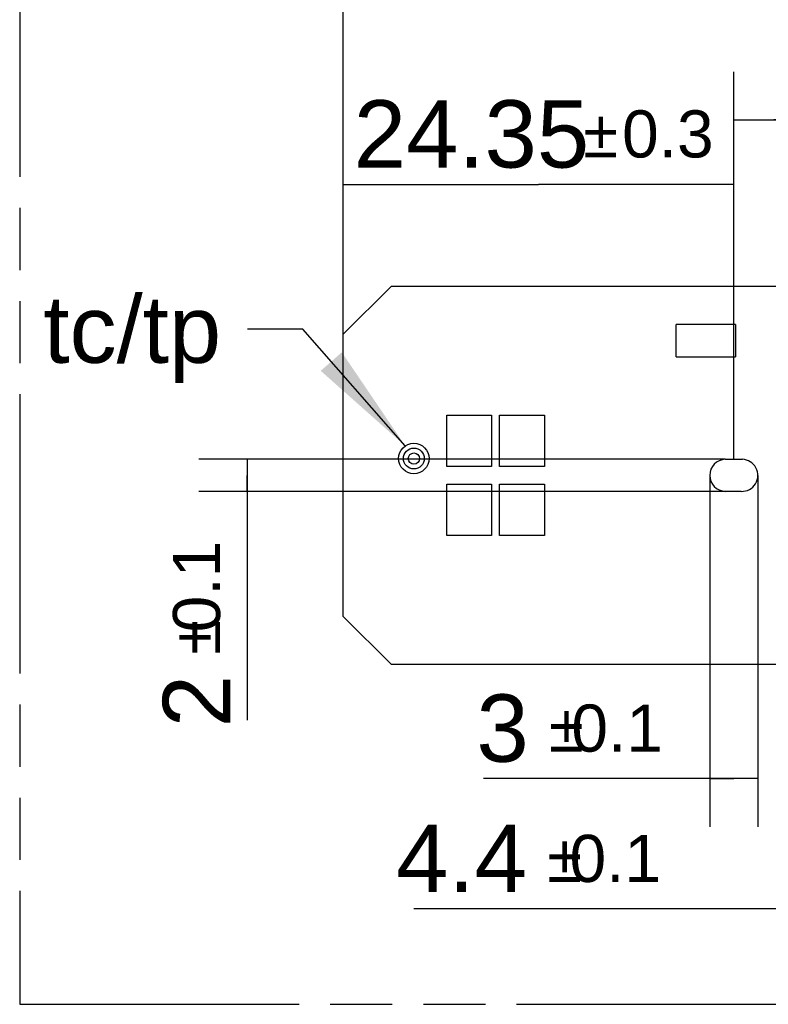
# Model space of a CAD drawing. Header units: millimetres. Extents: x 0 to 210, y 0 to 297.
# Tile 3 of 32: x 50 to 73, y 133 to 163. Entities that reach past the tile are written whole.
import ezdxf
from ezdxf.enums import TextEntityAlignment as Align

# ---------------------------------------------------------------- set-up
doc = ezdxf.new("R2010")
doc.units = ezdxf.units.MM
doc.header["$LTSCALE"] = 19.36
doc.linetypes.add('PHANTOM', pattern=[0.8, 0.45, -0.05, 0.1, -0.05, 0.1, -0.05])
doc.layers.get('0').update_dxf_attribs({"linetype": 'CONTINUOUS'})
for name, color, linetype in [('DEFAULT_3', 7, 'PHANTOM'), ('Z_DIM_2D', 7, 'CONTINUOUS'), ('Z_NOTICE', 7, 'CONTINUOUS')]:
    doc.layers.add(name, color=color, linetype=linetype)
doc.styles.get("Standard").update_dxf_attribs({"font": 'txt', "width": 0.7})
doc.styles.add('TEXTSTYLE_3', font='helveticaneueltw1g-ltcn.otf')
doc.styles.add('TEXTSTYLE_4', font='gdt', dxfattribs={"width": 0.7})
doc.dimstyles.new('DIMSTYLE_3', dxfattribs={"dimtxt": 2.1, "dimasz": 3.5, "dimexe": 1.5, "dimexo": 0, "dimgap": 0.525, "dimtad": 1, "dimdec": 3, "dimlfac": 2, "dimdsep": 46, "dimtxsty": 'TEXTSTYLE_3', "dimblk": '_FILLED', "dimblk1": '_FILLED', "dimblk2": '_FILLED', "dimcen": 0.09, "dimclrt": 5, "dimazin": 2, "dimtol": 1, "dimtp": 0.4, "dimtm": 0.4, "dimtfac": 1, "dimtdec": 3, "dimtofl": 0, "dimtmove": 0, "dimatfit": 3, "dimldrblk": '_FILLED', "dimfxl": 0, "dimtolj": 1, "dimarcsym": 0})
doc.dimstyles.new('DIMSTYLE_4', dxfattribs={"dimtxt": 2.1, "dimasz": 3.5, "dimexe": 1.5, "dimexo": 0, "dimgap": 0.525, "dimtad": 1, "dimdec": 3, "dimlfac": 2, "dimdsep": 46, "dimtxsty": 'TEXTSTYLE_3', "dimblk": '_FILLED', "dimblk1": '_FILLED', "dimblk2": '_FILLED', "dimcen": 0.09, "dimclrt": 5, "dimazin": 2, "dimtol": 1, "dimtp": 0.3, "dimtm": 0.3, "dimtfac": 1, "dimtdec": 3, "dimtofl": 0, "dimtmove": 0, "dimatfit": 3, "dimldrblk": '_FILLED', "dimfxl": 0, "dimtolj": 1, "dimarcsym": 0})
doc.dimstyles.new('DIMSTYLE_5', dxfattribs={"dimtxt": 2.1, "dimasz": 3.5, "dimexe": 1.5, "dimexo": 0, "dimgap": 0.525, "dimtad": 1, "dimdec": 3, "dimlfac": 2, "dimdsep": 46, "dimtxsty": 'TEXTSTYLE_3', "dimblk": '_FILLED', "dimblk1": '_FILLED', "dimblk2": '_FILLED', "dimcen": 0.09, "dimclrt": 5, "dimazin": 2, "dimtol": 1, "dimtp": 0.1, "dimtm": 0.1, "dimtfac": 1, "dimtdec": 3, "dimtofl": 0, "dimtmove": 0, "dimatfit": 3, "dimldrblk": '_FILLED', "dimfxl": 0, "dimtolj": 1, "dimarcsym": 0})
doc.dimstyles.new('DIMSTYLE_7', dxfattribs={"dimtxt": 2.1, "dimasz": 3.5, "dimexe": 1.5, "dimexo": 0, "dimgap": 0.525, "dimtad": 1, "dimlfac": 2, "dimdsep": 46, "dimtxsty": 'TEXTSTYLE_3', "dimblk": '_FILLED', "dimblk1": '_FILLED', "dimblk2": '_FILLED', "dimcen": 0.09, "dimclrt": 5, "dimazin": 2, "dimtol": 1, "dimtp": 0.1, "dimtm": 0.1, "dimtfac": 1, "dimtofl": 0, "dimtmove": 0, "dimatfit": 3, "dimldrblk": '_FILLED', "dimfxl": 0, "dimtolj": 1, "dimarcsym": 0})
doc.dimstyles.get("Standard").update_dxf_attribs({"dimtxt": 3.5, "dimasz": 3.5, "dimexe": 1.5, "dimexo": 0, "dimtad": 1, "dimdsep": 46, "dimtxsty": 'Standard', "dimblk": '_FILLED', "dimblk1": '_FILLED', "dimblk2": '_FILLED', "dimcen": 0.09, "dimclrt": 5, "dimazin": 2, "dimtol": 1, "dimtp": 0.05, "dimtm": 0.05, "dimtfac": 1, "dimtofl": 0, "dimtmove": 0, "dimatfit": 3, "dimldrblk": '_FILLED', "dimfxl": 0, "dimtolj": 1, "dimarcsym": 0})

# ---------------------------------------------------------------- blocks, each defined once
blk = doc.blocks.new('*D4')
at = {"layer": 'Z_DIM_2D', "color": 2, "linetype": 'Continuous', "transparency": 16777216}
for p, q in [((60.217, 153.574), (60.217, 165.333)), ((129.717, 153.574), (129.717, 165.333)), ((60.217, 163.833), (94.967, 163.833)), ((129.717, 163.833), (94.967, 163.833))]:
    blk.add_line(p, q, dxfattribs=at)
at = {"layer": 'Z_DIM_2D', "color": 5, "linetype": 'Continuous', "transparency": 16777216}
for s, height, style, p in [('139', 2.1, 'TEXTSTYLE_3', (92.876, 164.358)), ('`', 1.47, 'TEXTSTYLE_4', (95.849, 164.673)), ('0.4', 1.47, 'TEXTSTYLE_3', (97.94, 164.673))]:
    blk.add_text(s, height=height, dxfattribs=dict(at, style=style)).set_placement(p, align=Align.CENTER)
blk = doc.blocks.new('_FILLED')
at = {"color": 0, "linetype": 'ByBlock'}
blk.add_solid([(0, 0), (-1, 0.125), (-1, -0.125)], dxfattribs=at)
blk = doc.blocks.new('_NONE')
blk = doc.blocks.new('*D6')
at = {"layer": 'Z_DIM_2D', "color": 2, "linetype": 'Continuous', "transparency": 16777216}
for p, q in [((60.217, 153.574), (60.217, 159.746)), ((72.392, 149.674), (72.392, 159.746)), ((60.217, 158.246), (66.305, 158.246)), ((72.392, 158.246), (66.305, 158.246))]:
    blk.add_line(p, q, dxfattribs=at)
at = {"layer": 'Z_DIM_2D', "color": 5, "linetype": 'Continuous', "transparency": 16777216}
for s, height, style, p in [('24.35', 2.1, 'TEXTSTYLE_3', (64.213, 158.771)), ('`', 1.47, 'TEXTSTYLE_4', (68.244, 159.086)), ('0.3', 1.47, 'TEXTSTYLE_3', (70.336, 159.086))]:
    blk.add_text(s, height=height, dxfattribs=dict(at, style=style)).set_placement(p, align=Align.CENTER)
blk = doc.blocks.new('*D7')
at = {"layer": 'Z_DIM_2D', "color": 2, "linetype": 'Continuous', "transparency": 16777216}
for p, q in [((72.392, 149.674), (72.392, 161.758)), ((74.892, 150.024), (74.892, 161.758)), ((72.392, 160.258), (73.642, 160.258)), ((74.892, 160.258), (73.642, 160.258)), ((73.642, 160.258), (82.48, 160.258))]:
    blk.add_line(p, q, dxfattribs=at)
at = {"layer": 'Z_DIM_2D', "color": 5, "linetype": 'Continuous', "transparency": 16777216}
for s, height, style, p in [('5', 2.1, 'TEXTSTYLE_3', (76.886, 160.783)), ('`', 1.47, 'TEXTSTYLE_4', (78.297, 161.098)), ('0.1', 1.47, 'TEXTSTYLE_3', (80.012, 161.098))]:
    blk.add_text(s, height=height, dxfattribs=dict(at, style=style)).set_placement(p)
blk = doc.blocks.new('*D13')
at = {"layer": 'Z_DIM_2D', "color": 2, "linetype": 'Continuous', "transparency": 16777216}
for p, q in [((71.642, 149.174), (71.642, 138.218)), ((73.142, 149.174), (73.142, 138.218)), ((72.392, 139.718), (64.589, 139.718)), ((71.642, 139.718), (72.392, 139.718)), ((73.142, 139.718), (72.392, 139.718))]:
    blk.add_line(p, q, dxfattribs=at)
at = {"layer": 'Z_DIM_2D', "color": 5, "linetype": 'Continuous', "transparency": 16777216}
for s, height, style, p in [('3', 2.1, 'TEXTSTYLE_3', (65.999, 140.243)), ('`', 1.47, 'TEXTSTYLE_4', (67.714, 140.558)), ('0.1', 1.47, 'TEXTSTYLE_3', (70.182, 140.558))]:
    blk.add_text(s, height=height, dxfattribs=dict(at, style=style)).set_placement(p, align=Align.RIGHT)
blk = doc.blocks.new('*D14')
at = {"layer": 'Z_DIM_2D', "color": 2, "linetype": 'Continuous', "transparency": 16777216}
for p, q in [((73.792, 149.174), (73.792, 134.154)), ((75.992, 149.174), (75.992, 134.154)), ((74.892, 135.654), (62.416, 135.654)), ((73.792, 135.654), (74.892, 135.654)), ((75.992, 135.654), (74.892, 135.654))]:
    blk.add_line(p, q, dxfattribs=at)
at = {"layer": 'Z_DIM_2D', "color": 5, "linetype": 'Continuous', "transparency": 16777216}
for s, height, style, p in [('4.4', 2.1, 'TEXTSTYLE_3', (65.942, 136.179)), ('`', 1.47, 'TEXTSTYLE_4', (67.657, 136.494)), ('0.1', 1.47, 'TEXTSTYLE_3', (70.125, 136.494))]:
    blk.add_text(s, height=height, dxfattribs=dict(at, style=style)).set_placement(p, align=Align.RIGHT)
blk = doc.blocks.new('*D15')
at = {"layer": 'Z_DIM_2D', "color": 2, "linetype": 'Continuous', "transparency": 16777216}
for p, q in [((72.126, 149.674), (55.716, 149.674)), ((57.216, 149.674), (57.216, 149.174)), ((57.216, 148.674), (57.216, 149.174)), ((57.216, 149.174), (57.216, 141.538)), ((72.126, 148.674), (55.716, 148.674))]:
    blk.add_line(p, q, dxfattribs=at)
at = {"layer": 'Z_DIM_2D', "color": 5, "linetype": 'Continuous', "transparency": 16777216}
for s, height, style, p in [('0.1', 1.47, 'TEXTSTYLE_3', (56.376, 147.132)), ('`', 1.47, 'TEXTSTYLE_4', (56.376, 144.664)), ('2', 2.1, 'TEXTSTYLE_3', (56.691, 142.949))]:
    blk.add_text(s, height=height, rotation=90, dxfattribs=dict(at, style=style)).set_placement(p, align=Align.RIGHT)

msp = doc.modelspace()

# ---------------------------------------------------------------- linework, layer by layer
at = {"color": 7, "linetype": 'Continuous'}
for p, q in [((61.717147, 155.073721), (60.217147, 153.573721)), ((61.717147, 155.073721), (128.217147, 155.073721)), ((70.592147, 152.873721), (70.592147, 153.873721)), ((72.442147, 153.873721), (70.592147, 153.873721)), ((72.442147, 153.873721), (72.442147, 152.873721)), ((60.217147, 144.773721), (60.217147, 153.573721)), ((70.592147, 152.873721), (72.442147, 152.873721)), ((63.442147, 149.448721), (63.442147, 151.048721)), ((63.442147, 151.048721), (64.842147, 151.048721)), ((64.842147, 151.048721), (64.842147, 149.448721)), ((65.092147, 149.448721), (65.092147, 151.048721)), ((65.092147, 151.048721), (66.492147, 151.048721)), ((66.492147, 151.048721), (66.492147, 149.448721)), ((72.126332, 149.673721), (72.657962, 149.673721)), ((64.842147, 149.448721), (63.442147, 149.448721)), ((66.492147, 149.448721), (65.092147, 149.448721)), ((63.442147, 147.298721), (63.442147, 148.898721)), ((63.442147, 148.898721), (64.842147, 148.898721)), ((64.842147, 148.898721), (64.842147, 147.298721)), ((65.092147, 147.298721), (65.092147, 148.898721)), ((65.092147, 148.898721), (66.492147, 148.898721)), ((66.492147, 148.898721), (66.492147, 147.298721)), ((72.626332, 148.673721), (72.126332, 148.673721)), ((64.842147, 147.298721), (63.442147, 147.298721)), ((66.492147, 147.298721), (65.092147, 147.298721)), ((60.217147, 144.773721), (61.717147, 143.273721)), ((128.217147, 143.273721), (61.717147, 143.273721))]:
    msp.add_line(p, q, dxfattribs=at)
for radius in [0.475, 0.325, 0.175]:
    msp.add_circle((62.417147, 149.698721), radius, dxfattribs=at)
for centre, start, end in [((72.142147, 149.173721), 91.8116677, 268.1883322), ((72.642147, 149.173721), 268.1883382, 88.1883387)]:
    msp.add_arc(centre, 0.50025, start, end, dxfattribs=at)
at = {"layer": 'DEFAULT_3', "color": 91, "linetype": 'PHANTOM', "true_color": 0x80ff80}
for p, q in [((50.128636, 182.68), (50.128636, 132.68)), ((50.128636, 132.68), (150.128636, 132.68))]:
    msp.add_line(p, q, dxfattribs=at)

# ---------------------------------------------------------------- texts
at = {"layer": 'Z_NOTICE', "color": 5, "linetype": 'Continuous', "style": 'TEXTSTYLE_3'}
msp.add_text('tc/tp ', height=2.1, dxfattribs=at).set_placement((57.225501, 152.682587), align=Align.RIGHT)

# ---------------------------------------------------------------- dimensions: what is measured, and where the dimension line sits
at = {"layer": 'Z_DIM_2D', "color": 2, "linetype": 'Continuous'}
for base, p1, p2, dimstyle, picture, middle in [((129.717147, 163.833178), (60.217147, 153.573721), (129.717147, 153.573721), 'DIMSTYLE_3', '*D4', (94.967147, 163.833178)), ((72.392147, 158.246342), (60.217147, 153.573721), (72.392147, 149.673721), 'DIMSTYLE_4', '*D6', (66.304647, 158.246342)), ((75.992172, 135.653712), (73.792122, 149.173721), (75.992172, 149.173721), 'DIMSTYLE_5', '*D14', (66.270556, 135.653712)), ((73.142397, 139.718466), (71.641897, 149.173721), (73.142397, 149.173721), 'DIMSTYLE_7', '*D13', (67.385375, 139.718466))]:
    dim = msp.add_linear_dim(base=base, p1=p1, p2=p2, dimstyle=dimstyle, override={"dimblk1": 'NONE', "dimblk2": 'NONE', "dimsah": 1}, dxfattribs=at)
    dim.commit()
    dim.dimension.update_dxf_attribs({"geometry": picture, "text_midpoint": middle, "dimtype": 160})
for base, p1, p2, angle, picture, middle in [((72.392147, 160.257642), (74.892147, 150.023721), (72.392147, 149.673721), 180, '*D7', (79.683045, 160.257642)), ((57.216131, 148.673721), (72.126332, 149.673721), (72.126332, 148.673721), 270, '*D15', (57.216131, 144.335267))]:
    dim = msp.add_linear_dim(base=base, p1=p1, p2=p2, angle=angle, dimstyle='DIMSTYLE_5', override={"dimblk1": 'NONE', "dimblk2": 'NONE', "dimsah": 1}, dxfattribs=at)
    dim.commit()
    dim.dimension.update_dxf_attribs({"geometry": picture, "text_midpoint": middle, "dimtype": 160})

# ---------------------------------------------------------------- leaders
at = {"layer": 'Z_NOTICE', "color": 2, "linetype": 'Continuous'}
msp.add_leader([(62.1499, 150.091407), (58.955792, 153.732587), (57.225501, 153.732587)], dimstyle='Standard', override={"dimtad": 0}, dxfattribs=at)

doc.saveas('drawing.dxf')
